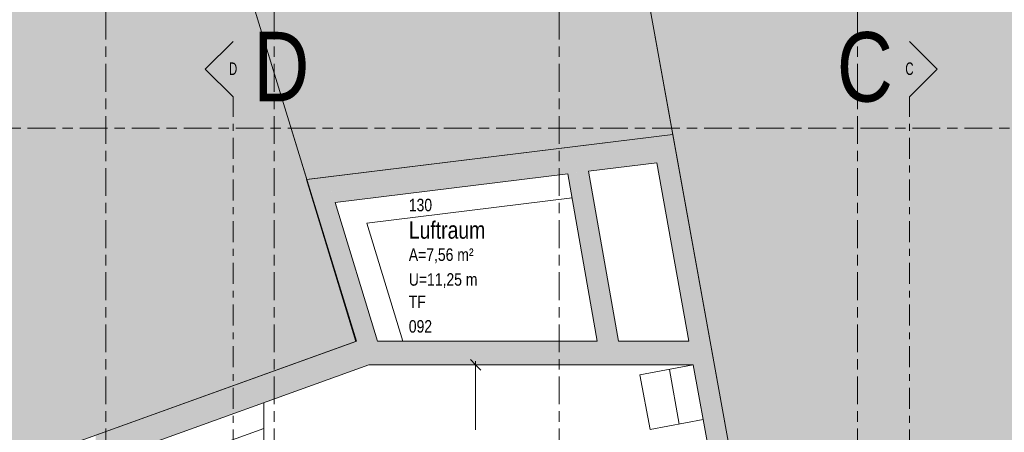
# Model space of a CAD drawing. Header units: metres. Extents: x 2 to 163, y -54 to 869.
# Tile 59 of 78: x 42 to 56, y 22 to 28. Entities that reach past the tile are written whole.
import ezdxf

# ---------------------------------------------------------------- set-up
doc = ezdxf.new("R2010")
doc.units = ezdxf.units.M
doc.linetypes.add('_Rasterlinie_', pattern=[0.75, 0.4, -0.1, 0.15, -0.1])
doc.linetypes.add('_Schnittlinie_', pattern=[0.6, 0.3, -0.1, 0.1, -0.1])
for name, color, linetype, lineweight in [('A_Bem', 7, 'Continuous', 5), ('A_Bem-100', 7, 'Continuous', 5), ('A_Geschossdecken', 7, 'Continuous', 5), ('A_Körper_Form', 7, 'Continuous', 5), ('A_Notizen', 50, 'Continuous', 5), ('A_Raster', 128, 'Continuous', 5), ('A_Raum-Txt', 16, 'Continuous', 5), ('A_Symbol-S_A', 172, 'Continuous', 5), ('A_Wand', 244, 'Continuous', 5), ('A_Wand_Schraff', 1, 'Continuous', 5)]:
    doc.layers.add(name, color=color, linetype=linetype, lineweight=lineweight)
doc.styles.add('Arial Narrow', font='ARIALN.TTF', dxfattribs={"width": 0.8, "height": 0.18})
doc.styles.add('Arial_1', font='arial.ttf', dxfattribs={"width": 0.8, "height": 0.18})
doc.styles.add('Arial_2', font='arial.ttf', dxfattribs={"width": 0.8, "height": 1})
doc.styles.add('Arial_B', font='txt', dxfattribs={"width": 0.8, "height": 0.25})
doc.styles.add('ISOCPEUR', font='isocpeur.ttf', dxfattribs={"width": 0.8, "height": 0.25})
doc.dimstyles.new('BLB-Standard_2_5_Aussen_maskiert_1', dxfattribs={"dimscale": 0.3048, "dimtxt": 0.248995, "dimasz": 0.492126, "dimexe": 1.32874, "dimexo": 0.0625, "dimgap": 0.032808, "dimtad": 1, "dimrnd": 0.001, "dimzin": 0, "dimdsep": 46, "dimtxsty": 'ISOCPEUR', "dimblk1": 'OBLIQUE', "dimblk2": 'OBLIQUE', "dimsah": 1, "dimcen": 0.09, "dimdle": 0.164042, "dimazin": 0, "dimtfac": 1, "dimtdec": 4, "dimtix": 1, "dimtmove": 0, "dimatfit": 3, "dimfxl": 1.32874, "dimfxlon": 1, "dimtvp": 1, "dimtfill": 1, "dimtolj": 1, "dimtzin": 0, "dimarcsym": 2})

# ---------------------------------------------------------------- blocks, each defined once
blk = doc.blocks.new('Schnitt - Name-592450-AB-E-1 OK FFB')
at = {"layer": 'A_Symbol-S_A', "lineweight": 9}
for p, q in [((-0.004, 0.004), (-0.008, 0)), ((0, 0), (-0.004, 0.004))]:
    blk.add_line(p, q, dxfattribs=at)
blk = doc.blocks.new('DIMBLOCK286-AB-E-1 OK FFB')
at = {"layer": 'A_Bem-100', "lineweight": 9}
for p, q in [((48.331, 23.246), (48.256, 23.321)), ((48.331, 23.246), (48.406, 23.171)), ((48.331, 20.444), (48.256, 20.519)), ((48.331, 20.444), (48.406, 20.369))]:
    blk.add_line(p, q, dxfattribs=at)
at = {"layer": 'A_Bem-100'}
for p, q in [((48.331, 23.296), (48.331, 20.444)), ((48.736, 23.246), (47.926, 23.246)), ((48.331, 23.246), (48.736, 23.246)), ((47.926, 20.444), (48.736, 20.444)), ((48.331, 20.444), (47.926, 20.444))]:
    blk.add_line(p, q, dxfattribs=at)
at = {"layer": 'A_Bem-100', "color": 0, "insert": (47.994, 21.56), "char_height": 0.25, "width": 0.68419, "attachment_point": 1, "rotation": 90, "line_spacing_factor": 1.149209, "style": 'ISOCPEUR', "bg_fill": 3, "box_fill_scale": 1.25, "bg_fill_color": 256, "bg_fill_true_color": 13158600, "bg_fill_transparency": 0}
blk.add_mtext('2,80\\A2\\H0.5x;\\S3^  ;\\H2x;', dxfattribs=at)
blk = doc.blocks.new('_Oblique')
at = {"color": 0, "linetype": 'ByBlock', "lineweight": -2}
blk.add_line((-0.5, -0.5), (0.5, 0.5), dxfattribs=at)

msp = doc.modelspace()

# ---------------------------------------------------------------- hatches: boundary and pattern name
at = {"layer": 'A_Geschossdecken', "lineweight": 9}
msp.add_hatch(color=254, dxfattribs=at).paths.add_polyline_path([(18.7696, 13.5677), (46.613, 23.5861), (44.8074, 29.4613), (21.2346, 23.1862), (21.2959, 22.9541), (18.382, 22.1605), (18.3137, 22.4114), (16.5384, 21.9278), (18.6334, 14.0782)], flags=0)
at = {"layer": 'A_Körper_Form', "lineweight": 9}
for points in [[(45.8972, 25.9152), (51.1713, 26.5627), (50.6243, 29.5813), (44.7724, 29.5754)], [(52.5709, 18.8384), (68.0869, 21.097), (68.0869, 29.5987), (50.6243, 29.5813), (52.4039, 19.76)]]:
    msp.add_hatch(color=254, dxfattribs=at).paths.add_polyline_path(points, flags=0)
at = {"layer": 'A_Wand_Schraff', "lineweight": 9}
for points in [[(51.4673, 23.2465), (51.7722, 23.2465), (51.1712, 26.5627), (50.873, 26.5261), (51.4057, 23.5865)], [(46.307, 25.5826), (50.9409, 26.1516), (50.873, 26.5261), (46.1941, 25.9516)], [(50.3887, 23.5865), (49.9591, 26.031), (49.6609, 25.9944), (50.0841, 23.5865), (50.2338, 23.5865)], [(46.6046, 23.5831), (46.6141, 23.5865), (46.9172, 23.5865), (46.1941, 25.9516), (45.8918, 25.9145), (46.0363, 25.4418)], [(45.2799, 22.7026), (46.7915, 23.2465), (46.6141, 23.5865), (45.1512, 23.0601)], [(51.4673, 23.2465), (51.4057, 23.5865), (46.6141, 23.5865), (46.7915, 23.2465), (50.2338, 23.2465)], [(52.2725, 18.8035), (52.5696, 18.8467), (51.7722, 23.2465), (51.4673, 23.2465), (52.0992, 19.76)], [(42.8552, 21.8302), (45.2799, 22.7026), (45.1512, 23.0601), (42.8548, 22.2339)]]:
    msp.add_hatch(color=253, dxfattribs=at).paths.add_polyline_path(points, flags=0)

# ---------------------------------------------------------------- linework, layer by layer
at = {"layer": 'A_Geschossdecken', "color": 253, "lineweight": 9}
for p, q in [((46.613, 23.5861), (44.8074, 29.4613)), ((46.7636, 25.2861), (49.7216, 25.6492)), ((47.2832, 23.5865), (46.7636, 25.2861)), ((18.7696, 13.5677), (46.613, 23.5861)), ((51.4677, 23.2445), (50.6991, 23.1019)), ((51.1236, 23.1806), (51.2662, 22.3935)), ((50.6991, 23.1019), (50.8451, 22.3153)), ((45.2799, 5.7439), (45.2799, 22.7026)), ((50.8451, 22.3153), (51.6104, 22.4573)), ((43.5054, 21.6921), (45.2799, 22.3306))]:
    msp.add_line(p, q, dxfattribs=at)
at = {"layer": 'A_Körper_Form', "color": 253, "lineweight": 9}
for p, q in [((44.7724, 29.5754), (45.8972, 25.9152)), ((50.6243, 29.5813), (52.5709, 18.8384)), ((51.1713, 26.5627), (50.6243, 29.5813)), ((45.8972, 25.9152), (51.1713, 26.5627))]:
    msp.add_line(p, q, dxfattribs=at)
at = {"layer": 'A_Raster', "linetype": '_Rasterlinie_', "lineweight": 9}
for p, q in [((43.0019, -53.073), (43.0019, 37.0621)), ((45.4262, -53.073), (45.4262, 37.0621)), ((49.5344, -53.073), (49.5344, 37.0621)), ((53.8344, -53.073), (53.8344, 37.0621)), ((15.625, 26.6516), (87.2847, 26.6516))]:
    msp.add_line(p, q, dxfattribs=at)
at = {"layer": 'A_Symbol-S_A', "linetype": '_Schnittlinie_', "lineweight": 9}
for p, q in [((44.8345, -31.9872), (44.8345, 27.1007)), ((54.5821, -31.9872), (54.5821, 27.1007))]:
    msp.add_line(p, q, dxfattribs=at)
at = {"layer": 'A_Wand', "color": 250, "lineweight": 9}
for p, q in [((51.1712, 26.5627), (45.8918, 25.9145)), ((52.5696, 18.8467), (51.1712, 26.5627)), ((49.9591, 26.031), (50.9409, 26.1516)), ((50.9409, 26.1516), (51.4057, 23.5865)), ((46.307, 25.5826), (49.6609, 25.9944)), ((49.6609, 25.9944), (50.0841, 23.5865)), ((50.3887, 23.5865), (49.9591, 26.031)), ((45.8918, 25.9145), (46.6046, 23.5831)), ((46.9172, 23.5865), (46.307, 25.5826)), ((46.6046, 23.5831), (28.2515, 16.9794)), ((50.0841, 23.5865), (46.9172, 23.5865)), ((51.4057, 23.5865), (50.3887, 23.5865)), ((43.1551, 21.9381), (46.7915, 23.2465)), ((46.7915, 23.2465), (51.4673, 23.2465)), ((51.4673, 23.2465), (52.3403, 18.4294))]:
    msp.add_line(p, q, dxfattribs=at)

# ---------------------------------------------------------------- block references
at = {"layer": 'A_Symbol-S_A', "lineweight": 9, "extrusion": (0, 0, -1), "xscale": 99.99999999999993, "yscale": 99.99999999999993, "zscale": 99.99999999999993, "rotation": 270.0000000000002}
msp.add_blockref('Schnitt - Name-592450-AB-E-1 OK FFB', (-44.8345, 27.1007), dxfattribs=at)
at = {"layer": 'A_Symbol-S_A', "lineweight": 9, "xscale": 99.99999999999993, "yscale": 99.99999999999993, "zscale": 99.99999999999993, "rotation": 269.9999999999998}
msp.add_blockref('Schnitt - Name-592450-AB-E-1 OK FFB', (54.5821, 27.1007), dxfattribs=at)

# ---------------------------------------------------------------- texts
at = {"layer": 'A_Notizen', "color": 7, "char_height": 1, "width": 0.974852, "attachment_point": 1, "style": 'Arial_2'}
for s, insert in [('D', (45.1279, 28.0392)), ('C', (53.5366, 28.0342))]:
    msp.add_mtext(s, dxfattribs=dict(at, insert=insert))
at = {"layer": 'A_Raum-Txt', "attachment_point": 1}
for s, insert, char_height, width, style in [('130', (47.3679, 25.6364), 0.18, 0.40405, 'Arial_1'), ('Luftraum', (47.3679, 25.3109), 0.25, 1.468691, 'Arial_B'), ('A=7,56 m²', (47.3679, 24.9211), 0.18, 1.109535, 'Arial_1'), ('U=11,25 m', (47.3679, 24.5644), 0.18, 1.180084, 'Arial_1'), ('TF', (47.3679, 24.2418), 0.18, 0.295021, 'Arial_1'), ('092', (47.3679, 23.8892), 0.18, 0.40405, 'Arial_1')]:
    msp.add_mtext(s, dxfattribs=dict(at, insert=insert, char_height=char_height, width=width, style=style))
at = {"layer": 'A_Symbol-S_A', "char_height": 0.18, "width": 0.141097, "attachment_point": 1, "style": 'Arial Narrow'}
for s, insert in [('D', (44.776, 27.5978)), ('C', (54.5235, 27.5978))]:
    msp.add_mtext(s, dxfattribs=dict(at, insert=insert))

# ---------------------------------------------------------------- next in the draw order: dimensions: what is measured, and where the dimension line sits
at = {"layer": 'A_Bem'}
dim = msp.add_linear_dim(base=(48.3308, 20.4438), p1=(48.7358, 23.2465), p2=(47.9258, 20.4438), angle=90, text='\\A1;2,80\\Q;{\\A1;{\\H0.5x;\\S3^ ;}}', dimstyle='BLB-Standard_2_5_Aussen_maskiert_1', override={"dimpost": '<>', "dimfxl": 2.917398}, dxfattribs=at)
dim.commit()
dim.dimension.update_dxf_attribs({"geometry": 'DIMBLOCK286-AB-E-1 OK FFB', "text_midpoint": (48.1708, 21.8451)})

doc.saveas('drawing.dxf')
